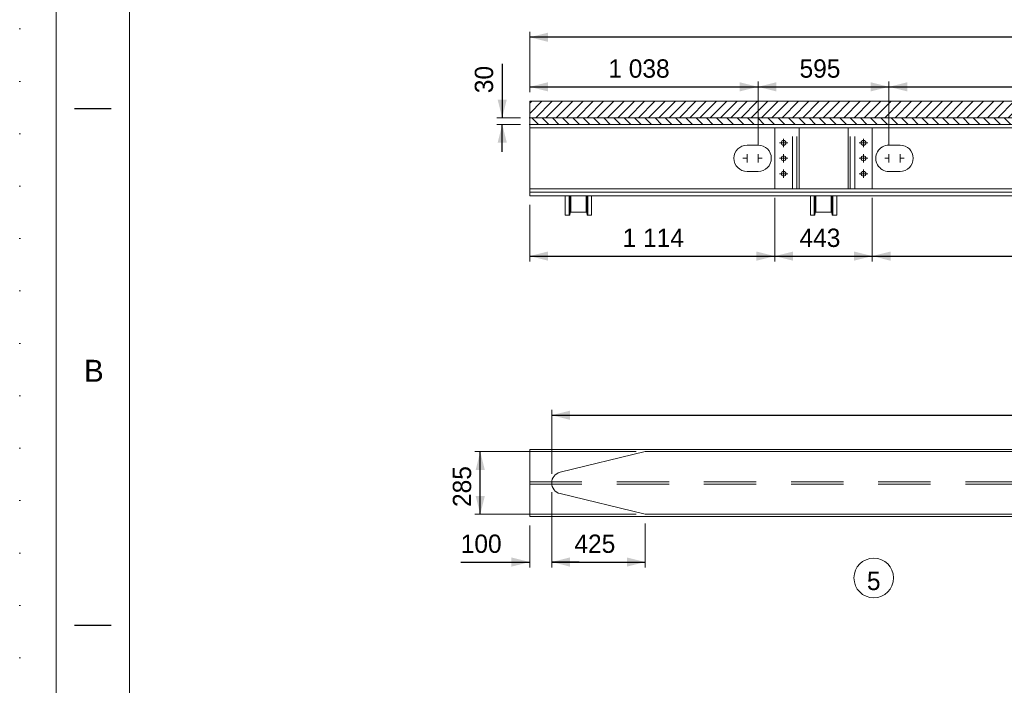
# Model space of a CAD drawing. Header units: millimetres. Extents: x -91343 to -63338, y -767328 to -747548.
# Tile 11 of 42: x -91343 to -86867, y -753014 to -749990. Entities that reach past the tile are written whole.
import ezdxf
from ezdxf.enums import TextEntityAlignment as Align

# ---------------------------------------------------------------- set-up
doc = ezdxf.new("R2010")
doc.units = ezdxf.units.MM
doc.header["$MEASUREMENT"] = 0
for name, pattern in [('DGN Style 1', [238.072395, 0.396127, -237.676268]), ('DGN Style 2', [396.127113, 237.676268, -158.450845]), ('DGN Style 4', [634.199507, 316.90169, -158.450845, 0.396127, -158.450845]), ('DGN Style 5', [277.288979, 118.838134, -158.450845]), ('DGN Style 6', [753.433768, 0.396127, -158.450845, 277.288979, -158.450845, 0.396127, -158.450845])]:
    doc.linetypes.add(name, pattern=pattern)
doc.styles.add('Style-ENGINEERING', font='ENGINEERING.shx')
doc.styles.add('Style-ENGINEERING_0', font='ENGINEERING.shx')
doc.dimstyles.new('MetricMM', dxfattribs={"dimtxt": 3, "dimasz": 3, "dimexe": 1.5, "dimexo": 1.5, "dimgap": 1.5, "dimtad": 1, "dimdec": 0, "dimzin": 7, "dimtxsty": 'Style-ENGINEERING_0', "dimcen": 0.09, "dimclrd": 1, "dimclre": 1, "dimclrt": 7, "dimadec": 0, "dimazin": 3, "dimtfac": 1, "dimtdec": 0, "dimtofl": 0, "dimtmove": 0, "dimatfit": 3, "dimfxl": 1, "dimtzin": 7, "dimlwd": -1, "dimlwe": 0, "dimarcsym": 0})

# ---------------------------------------------------------------- blocks, each defined once
blk = doc.blocks.new('*U570')
for p, q in [((-408.05, 211.53), (-413.05, 211.53)), ((-408.05, 141.03), (-413.05, 141.03))]:
    blk.add_line(p, q)
at = {"color": 7, "linetype": 'Continuous', "lineweight": 0, "flags": 128}
blk.add_lwpolyline([(-415.55, 292.03), (415.45, 292.03), (415.45, -291.97), (-415.55, -291.97), (-415.55, 292.03)], close=True, dxfattribs=at)
at = {"color": 7, "linetype": 'Continuous', "lineweight": 13, "flags": 128}
blk.add_lwpolyline([(-405.55, 282.03), (405.45, 282.03), (405.45, -281.97), (-405.55, -281.97), (-405.55, 282.03)], close=True, dxfattribs=at)
at = {"insert": (-410.42, 175.78), "char_height": 3, "attachment_point": 5, "line_spacing_factor": 1.2, "style": 'Style-ENGINEERING'}
blk.add_mtext('B', dxfattribs=at)
blk = doc.blocks.new('*D618')
at = {"color": 1, "linetype": 'Continuous', "lineweight": 0, "transparency": 16777216}
for p, q in [((-11684.5, 7118.3), (-11684.5, 7392.7)), ((-3524.5, 7118.3), (-3524.5, 7392.7))]:
    blk.add_line(p, q, dxfattribs=at)
at = {"color": 1, "linetype": 'Continuous', "transparency": 16777216}
blk.add_line((-3524.5, 7367.8), (-11684.5, 7367.8), dxfattribs=at)
at = {"color": 1, "linetype": 'Continuous', "lineweight": 0, "transparency": 16777216}
blk.add_solid([(-11601.2, 7347), (-11684.5, 7367.8), (-11601.2, 7388.6)], dxfattribs=at)
at = {"color": 1, "linetype": 'Continuous', "lineweight": 0, "transparency": 16777216, "extrusion": (0, 0, -1)}
blk.add_solid([(3607.7, 7388.6), (3524.5, 7367.8), (3607.7, 7347)], dxfattribs=at)
at = {"layer": 'Defpoints', "color": 7, "linetype": 'Continuous', "lineweight": 0, "transparency": 16777216}
for p in [(-11684.5, 7367.8), (-7604.5, 7367.8), (-11684.5, 7076.7), (-3524.5, 7076.7)]:
    blk.add_point(p, dxfattribs=at)
at = {"color": 7, "linetype": 'Continuous', "lineweight": 0, "transparency": 16777216, "style": 'Style-ENGINEERING'}
blk.add_text('8 160', height=83.25, dxfattribs=at).set_placement((-7780.5, 7451), align=Align.MIDDLE_LEFT)
blk = doc.blocks.new('*D619')
at = {"color": 1, "linetype": 'Continuous', "lineweight": 0, "transparency": 16777216}
for p, q in [((-11584.5, 5384.5), (-11584.5, 5675.6)), ((-3624.5, 5384.5), (-3624.5, 5675.6))]:
    blk.add_line(p, q, dxfattribs=at)
at = {"color": 1, "linetype": 'Continuous', "transparency": 16777216}
blk.add_line((-11584.5, 5650.6), (-3624.5, 5650.6), dxfattribs=at)
at = {"color": 1, "linetype": 'Continuous', "lineweight": 0, "transparency": 16777216}
blk.add_solid([(-11501.2, 5629.8), (-11584.5, 5650.6), (-11501.2, 5671.4)], dxfattribs=at)
at = {"color": 1, "linetype": 'Continuous', "lineweight": 0, "transparency": 16777216, "extrusion": (0, 0, -1)}
blk.add_solid([(3707.7, 5671.4), (3624.5, 5650.6), (3707.7, 5629.8)], dxfattribs=at)
at = {"layer": 'Defpoints', "color": 7, "linetype": 'Continuous', "lineweight": 0, "transparency": 16777216}
for p in [(-7604.5, 5650.6), (-3624.5, 5650.6), (-11584.5, 5342.9), (-3624.5, 5342.9)]:
    blk.add_point(p, dxfattribs=at)
at = {"color": 7, "linetype": 'Continuous', "lineweight": 0, "transparency": 16777216, "style": 'Style-ENGINEERING'}
blk.add_text('7 960', height=83.25, dxfattribs=at).set_placement((-7794.5, 5733.9), align=Align.MIDDLE_LEFT)
blk = doc.blocks.new('*D622')
at = {"color": 1, "linetype": 'Continuous', "lineweight": 0, "transparency": 16777216}
for p, q in [((-11584.5, 5301.3), (-11584.5, 4958.7)), ((-11684.5, 5148.9), (-11684.5, 4958.7))]:
    blk.add_line(p, q, dxfattribs=at)
at = {"color": 1, "linetype": 'Continuous', "transparency": 16777216}
for p, q in [((-11997.8, 4983.7), (-11684.5, 4983.7)), ((-11459.6, 4983.7), (-11584.5, 4983.7))]:
    blk.add_line(p, q, dxfattribs=at)
at = {"color": 1, "linetype": 'Continuous', "lineweight": 0, "transparency": 16777216, "extrusion": (0, 0, -1)}
blk.add_solid([(11767.7, 5004.5), (11684.5, 4983.7), (11767.7, 4962.8)], dxfattribs=at)
at = {"color": 1, "linetype": 'Continuous', "lineweight": 0, "transparency": 16777216}
blk.add_solid([(-11501.2, 4962.8), (-11584.5, 4983.7), (-11501.2, 5004.5)], dxfattribs=at)
at = {"layer": 'Defpoints', "color": 7, "linetype": 'Continuous', "lineweight": 0, "transparency": 16777216}
for p in [(-11584.5, 5342.9), (-11684.5, 5190.5), (-11902.8, 4983.7), (-11684.5, 4983.7)]:
    blk.add_point(p, dxfattribs=at)
at = {"color": 7, "linetype": 'Continuous', "lineweight": 0, "transparency": 16777216, "style": 'Style-ENGINEERING'}
blk.add_text('100', height=83.25, dxfattribs=at).set_placement((-11997.8, 5066.9), align=Align.MIDDLE_LEFT)
blk = doc.blocks.new('*D623')
at = {"color": 1, "linetype": 'Continuous', "lineweight": 0, "transparency": 16777216}
for p, q in [((-11584.5, 5301.3), (-11584.5, 4958.7)), ((-11159.5, 5158.9), (-11159.5, 4958.7))]:
    blk.add_line(p, q, dxfattribs=at)
at = {"color": 1, "linetype": 'Continuous', "transparency": 16777216}
blk.add_line((-11584.5, 4983.7), (-11159.5, 4983.7), dxfattribs=at)
at = {"color": 1, "linetype": 'Continuous', "lineweight": 0, "transparency": 16777216}
blk.add_solid([(-11501.2, 4962.8), (-11584.5, 4983.7), (-11501.2, 5004.5)], dxfattribs=at)
at = {"color": 1, "linetype": 'Continuous', "lineweight": 0, "transparency": 16777216, "extrusion": (0, 0, -1)}
blk.add_solid([(11242.7, 5004.5), (11159.5, 4983.7), (11242.7, 4962.8)], dxfattribs=at)
at = {"layer": 'Defpoints', "color": 7, "linetype": 'Continuous', "lineweight": 0, "transparency": 16777216}
for p in [(-11584.5, 5342.9), (-11159.5, 5200.5), (-11372, 4983.7), (-11159.5, 4983.7)]:
    blk.add_point(p, dxfattribs=at)
at = {"color": 7, "linetype": 'Continuous', "lineweight": 0, "transparency": 16777216, "style": 'Style-ENGINEERING'}
blk.add_text('425', height=83.25, dxfattribs=at).set_placement((-11481.1, 5066.9), align=Align.MIDDLE_LEFT)
blk = doc.blocks.new('*D625')
at = {"color": 1, "linetype": 'Continuous', "lineweight": 0, "transparency": 16777216}
for p, q in [((-11201.1, 5485.3), (-11934, 5485.3)), ((-11201.1, 5200.5), (-11934, 5200.5))]:
    blk.add_line(p, q, dxfattribs=at)
at = {"color": 1, "linetype": 'Continuous', "transparency": 16777216}
blk.add_line((-11909.1, 5200.5), (-11909.1, 5485.3), dxfattribs=at)
at = {"color": 1, "linetype": 'Continuous', "lineweight": 0, "transparency": 16777216, "extrusion": (0, 0, -1)}
blk.add_solid([(11929.9, 5402), (11909.1, 5485.3), (11888.3, 5402)], dxfattribs=at)
at = {"color": 1, "linetype": 'Continuous', "lineweight": 0, "transparency": 16777216}
blk.add_solid([(-11888.3, 5283.7), (-11909.1, 5200.5), (-11929.9, 5283.7)], dxfattribs=at)
at = {"layer": 'Defpoints', "color": 7, "linetype": 'Continuous', "lineweight": 0, "transparency": 16777216}
for p in [(-11909.1, 5485.3), (-11159.5, 5485.3), (-11909.1, 5342.9), (-11159.5, 5200.5)]:
    blk.add_point(p, dxfattribs=at)
at = {"color": 7, "linetype": 'Continuous', "lineweight": 0, "transparency": 16777216, "style": 'Style-ENGINEERING'}
blk.add_text('285', height=83.25, rotation=90, dxfattribs=at).set_placement((-11992.3, 5233.7), align=Align.MIDDLE_LEFT)
blk = doc.blocks.new('*D679')
at = {"color": 1, "linetype": 'Continuous', "lineweight": 0, "transparency": 16777216}
for p, q in [((-10570.2, 6637.6), (-10570.2, 6348.5)), ((-11684.5, 6606.2), (-11684.5, 6348.5))]:
    blk.add_line(p, q, dxfattribs=at)
at = {"color": 1, "linetype": 'Continuous', "transparency": 16777216}
blk.add_line((-11684.5, 6373.5), (-10570.2, 6373.5), dxfattribs=at)
at = {"color": 1, "linetype": 'Continuous', "lineweight": 0, "transparency": 16777216}
blk.add_solid([(-11601.2, 6352.6), (-11684.5, 6373.5), (-11601.2, 6394.3)], dxfattribs=at)
at = {"color": 1, "linetype": 'Continuous', "lineweight": 0, "transparency": 16777216, "extrusion": (0, 0, -1)}
blk.add_solid([(10653.5, 6394.3), (10570.2, 6373.5), (10653.5, 6352.6)], dxfattribs=at)
at = {"layer": 'Defpoints', "color": 7, "linetype": 'Continuous', "lineweight": 0, "transparency": 16777216}
for p in [(-10570.2, 6679.3), (-11684.5, 6647.9), (-11127.4, 6373.5), (-10570.2, 6373.5)]:
    blk.add_point(p, dxfattribs=at)
at = {"color": 7, "linetype": 'Continuous', "lineweight": 0, "transparency": 16777216, "style": 'Style-ENGINEERING'}
blk.add_text('1 114', height=83.25, dxfattribs=at).set_placement((-11262.1, 6456.7), align=Align.MIDDLE_LEFT)
blk = doc.blocks.new('*D680')
at = {"color": 1, "linetype": 'Continuous', "lineweight": 0, "transparency": 16777216}
for p, q in [((-10570.2, 6637.6), (-10570.2, 6348.5)), ((-10127.2, 6637.6), (-10127.2, 6348.5))]:
    blk.add_line(p, q, dxfattribs=at)
at = {"color": 1, "linetype": 'Continuous', "transparency": 16777216}
blk.add_line((-10570.2, 6373.5), (-10127.2, 6373.5), dxfattribs=at)
at = {"color": 1, "linetype": 'Continuous', "lineweight": 0, "transparency": 16777216}
blk.add_solid([(-10487, 6352.6), (-10570.2, 6373.5), (-10487, 6394.3)], dxfattribs=at)
at = {"color": 1, "linetype": 'Continuous', "lineweight": 0, "transparency": 16777216, "extrusion": (0, 0, -1)}
blk.add_solid([(10210.5, 6394.3), (10127.2, 6373.5), (10210.5, 6352.6)], dxfattribs=at)
at = {"layer": 'Defpoints', "color": 7, "linetype": 'Continuous', "lineweight": 0, "transparency": 16777216}
for p in [(-10570.2, 6679.3), (-10127.2, 6679.3), (-10348.7, 6373.5), (-10127.2, 6373.5)]:
    blk.add_point(p, dxfattribs=at)
at = {"color": 7, "linetype": 'Continuous', "lineweight": 0, "transparency": 16777216, "style": 'Style-ENGINEERING'}
blk.add_text('443', height=83.25, dxfattribs=at).set_placement((-10457.9, 6456.7), align=Align.MIDDLE_LEFT)
blk = doc.blocks.new('*D681')
at = {"color": 1, "linetype": 'Continuous', "lineweight": 0, "transparency": 16777216}
for p, q in [((-10127.2, 6637.6), (-10127.2, 6348.5)), ((-7826, 6637.6), (-7826, 6348.5))]:
    blk.add_line(p, q, dxfattribs=at)
at = {"color": 1, "linetype": 'Continuous', "transparency": 16777216}
blk.add_line((-10127.2, 6373.5), (-7826, 6373.5), dxfattribs=at)
at = {"color": 1, "linetype": 'Continuous', "lineweight": 0, "transparency": 16777216}
blk.add_solid([(-10044, 6352.6), (-10127.2, 6373.5), (-10044, 6394.3)], dxfattribs=at)
at = {"color": 1, "linetype": 'Continuous', "lineweight": 0, "transparency": 16777216, "extrusion": (0, 0, -1)}
blk.add_solid([(7909.2, 6394.3), (7826, 6373.5), (7909.2, 6352.6)], dxfattribs=at)
at = {"layer": 'Defpoints', "color": 7, "linetype": 'Continuous', "lineweight": 0, "transparency": 16777216}
for p in [(-10127.2, 6679.3), (-7826, 6679.3), (-8976.6, 6373.5), (-7826, 6373.5)]:
    blk.add_point(p, dxfattribs=at)
at = {"color": 7, "linetype": 'Continuous', "lineweight": 0, "transparency": 16777216, "style": 'Style-ENGINEERING'}
blk.add_text('2 301', height=83.25, dxfattribs=at).set_placement((-9152.2, 6456.7), align=Align.MIDDLE_LEFT)
blk = doc.blocks.new('*D686')
at = {"color": 1, "linetype": 'Continuous', "lineweight": 0, "transparency": 16777216}
for p, q in [((-11684.5, 7118.3), (-11684.5, 7167.4)), ((-10646.2, 6878.5), (-10646.2, 7167.4))]:
    blk.add_line(p, q, dxfattribs=at)
at = {"color": 1, "linetype": 'Continuous', "transparency": 16777216}
blk.add_line((-11684.5, 7142.4), (-10646.2, 7142.4), dxfattribs=at)
at = {"color": 1, "linetype": 'Continuous', "lineweight": 0, "transparency": 16777216}
blk.add_solid([(-11601.2, 7121.6), (-11684.5, 7142.4), (-11601.2, 7163.2)], dxfattribs=at)
at = {"color": 1, "linetype": 'Continuous', "lineweight": 0, "transparency": 16777216, "extrusion": (0, 0, -1)}
blk.add_solid([(10729.4, 7163.2), (10646.2, 7142.4), (10729.4, 7121.6)], dxfattribs=at)
at = {"layer": 'Defpoints', "color": 7, "linetype": 'Continuous', "lineweight": 0, "transparency": 16777216}
for p in [(-11165.3, 7142.4), (-10646.2, 7142.4), (-11684.5, 7076.7), (-10646.2, 6836.8)]:
    blk.add_point(p, dxfattribs=at)
at = {"color": 7, "linetype": 'Continuous', "lineweight": 0, "transparency": 16777216, "style": 'Style-ENGINEERING'}
blk.add_text('1 038', height=83.25, dxfattribs=at).set_placement((-11326.9, 7225.6), align=Align.MIDDLE_LEFT)
blk = doc.blocks.new('*D687')
at = {"color": 1, "linetype": 'Continuous', "lineweight": 0, "transparency": 16777216}
for p, q in [((-10646.2, 6878.5), (-10646.2, 7167.4)), ((-10051.2, 6878.5), (-10051.2, 7167.4))]:
    blk.add_line(p, q, dxfattribs=at)
at = {"color": 1, "linetype": 'Continuous', "transparency": 16777216}
blk.add_line((-10646.2, 7142.4), (-10051.2, 7142.4), dxfattribs=at)
at = {"color": 1, "linetype": 'Continuous', "lineweight": 0, "transparency": 16777216}
blk.add_solid([(-10562.9, 7121.6), (-10646.2, 7142.4), (-10562.9, 7163.2)], dxfattribs=at)
at = {"color": 1, "linetype": 'Continuous', "lineweight": 0, "transparency": 16777216, "extrusion": (0, 0, -1)}
blk.add_solid([(10134.5, 7163.2), (10051.2, 7142.4), (10134.5, 7121.6)], dxfattribs=at)
at = {"layer": 'Defpoints', "color": 7, "linetype": 'Continuous', "lineweight": 0, "transparency": 16777216}
for p in [(-10348.7, 7142.4), (-10051.2, 7142.4), (-10646.2, 6836.8), (-10051.2, 6836.8)]:
    blk.add_point(p, dxfattribs=at)
at = {"color": 7, "linetype": 'Continuous', "lineweight": 0, "transparency": 16777216, "style": 'Style-ENGINEERING'}
blk.add_text('595', height=83.25, dxfattribs=at).set_placement((-10457.8, 7225.6), align=Align.MIDDLE_LEFT)
blk = doc.blocks.new('*D688')
at = {"color": 1, "linetype": 'Continuous', "lineweight": 0, "transparency": 16777216}
for p, q in [((-10051.2, 6878.5), (-10051.2, 7167.4)), ((-7901.9, 6878.5), (-7901.9, 7167.4))]:
    blk.add_line(p, q, dxfattribs=at)
at = {"color": 1, "linetype": 'Continuous', "transparency": 16777216}
blk.add_line((-10051.2, 7142.4), (-7901.9, 7142.4), dxfattribs=at)
at = {"color": 1, "linetype": 'Continuous', "lineweight": 0, "transparency": 16777216}
blk.add_solid([(-9968, 7121.6), (-10051.2, 7142.4), (-9968, 7163.2)], dxfattribs=at)
at = {"color": 1, "linetype": 'Continuous', "lineweight": 0, "transparency": 16777216, "extrusion": (0, 0, -1)}
blk.add_solid([(7985.2, 7163.2), (7901.9, 7142.4), (7985.2, 7121.6)], dxfattribs=at)
at = {"layer": 'Defpoints', "color": 7, "linetype": 'Continuous', "lineweight": 0, "transparency": 16777216}
for p in [(-8976.6, 7142.4), (-7901.9, 7142.4), (-10051.2, 6836.8), (-7901.9, 6836.8)]:
    blk.add_point(p, dxfattribs=at)
at = {"color": 7, "linetype": 'Continuous', "lineweight": 0, "transparency": 16777216, "style": 'Style-ENGINEERING'}
blk.add_text('2 149', height=83.25, dxfattribs=at).set_placement((-9153.6, 7225.6), align=Align.MIDDLE_LEFT)
blk = doc.blocks.new('*U792')
at = {"color": 7, "linetype": 'Continuous', "lineweight": 0}
for p, q in [((-60, -24.6), (-60, 44.6)), ((-42.2, -44.6), (-42.2, 44.6)), ((-39.3, 44.6), (-39.3, -42)), ((-37.9, -32.2), (-37.9, 44.6)), ((-34.9, 44.6), (-34.9, -29.6)), ((34.9, 44.6), (34.9, -29.6)), ((37.9, -32.2), (37.9, 44.6)), ((39.2, 44.6), (39.2, -42)), ((42.2, -44.6), (42.2, 44.6)), ((60, -24.6), (60, 44.6)), ((-60, -24.6), (-60, -41.6)), ((-39.3, -42), (-37.9, -32.2)), ((-34.9, -29.6), (34.9, -29.6)), ((37.9, -32.2), (39.2, -42)), ((60, -41.6), (60, -24.6))]:
    blk.add_line(p, q, dxfattribs=at)
at = {"color": 7, "linetype": 'Continuous', "lineweight": 0, "flags": 128}
for points in [[(-57, -44.6), (-42.2, -44.6)], [(42.2, -44.6), (57, -44.6)]]:
    blk.add_lwpolyline(points, dxfattribs=at)
at = {"color": 7, "linetype": 'Continuous', "lineweight": 0}
for centre, start, end in [((-57, -41.6), 180, 270), ((-42.2, -41.6), 270, 352), ((42.2, -41.6), 188, 270), ((57, -41.6), 270, 0)]:
    blk.add_arc(centre, 3, start, end, dxfattribs=at)
at = {"color": 7, "linetype": 'Continuous', "lineweight": 0, "extrusion": (0, 0, -1)}
for centre, start, end in [((34.9, -32.6), 8, 90), ((-34.9, -32.6), 90, 172)]:
    blk.add_arc(centre, 3, start, end, dxfattribs=at)
blk = doc.blocks.new('*U793')
at = {"color": 7, "linetype": 'Continuous', "lineweight": 0}
for p, q in [((-60, -24.6), (-60, 44.6)), ((-42.2, -44.6), (-42.2, 44.6)), ((-39.3, 44.6), (-39.3, -42)), ((-37.9, -32.2), (-37.9, 44.6)), ((-34.9, 44.6), (-34.9, -29.6)), ((34.9, 44.6), (34.9, -29.6)), ((37.9, -32.2), (37.9, 44.6)), ((39.2, 44.6), (39.2, -42)), ((42.2, -44.6), (42.2, 44.6)), ((60, -24.6), (60, 44.6)), ((-60, -24.6), (-60, -41.6)), ((-39.3, -42), (-37.9, -32.2)), ((-34.9, -29.6), (34.9, -29.6)), ((37.9, -32.2), (39.2, -42)), ((60, -41.6), (60, -24.6))]:
    blk.add_line(p, q, dxfattribs=at)
at = {"color": 7, "linetype": 'Continuous', "lineweight": 0, "flags": 128}
for points in [[(-57, -44.6), (-42.2, -44.6)], [(42.2, -44.6), (57, -44.6)]]:
    blk.add_lwpolyline(points, dxfattribs=at)
at = {"color": 7, "linetype": 'Continuous', "lineweight": 0}
for centre, start, end in [((-57, -41.6), 180, 270), ((-42.2, -41.6), 270, 352), ((42.2, -41.6), 188, 270), ((57, -41.6), 270, 0)]:
    blk.add_arc(centre, 3, start, end, dxfattribs=at)
at = {"color": 7, "linetype": 'Continuous', "lineweight": 0, "extrusion": (0, 0, -1)}
for centre, start, end in [((34.9, -32.6), 8, 90), ((-34.9, -32.6), 90, 172)]:
    blk.add_arc(centre, 3, start, end, dxfattribs=at)
blk = doc.blocks.new('*D805')
at = {"color": 1, "linetype": 'Continuous', "transparency": 16777216}
for p, q in [((-11809.3, 7247.3), (-11809.3, 7001.7)), ((-11809.3, 6846.8), (-11809.3, 6971.7))]:
    blk.add_line(p, q, dxfattribs=at)
at = {"color": 1, "linetype": 'Continuous', "lineweight": 0, "transparency": 16777216}
for p, q in [((-11726.1, 7001.7), (-11834.2, 7001.7)), ((-11726.1, 6971.7), (-11834.2, 6971.7))]:
    blk.add_line(p, q, dxfattribs=at)
blk.add_solid([(-11788.4, 7084.9), (-11809.3, 7001.7), (-11830.1, 7084.9)], dxfattribs=at)
at = {"color": 1, "linetype": 'Continuous', "lineweight": 0, "transparency": 16777216, "extrusion": (0, 0, -1)}
blk.add_solid([(11830.1, 6888.4), (11809.3, 6971.7), (11788.4, 6888.4)], dxfattribs=at)
at = {"layer": 'Defpoints', "color": 7, "linetype": 'Continuous', "lineweight": 0, "transparency": 16777216}
for p in [(-11809.3, 7180.5), (-11684.5, 7001.7), (-11809.3, 6971.7), (-11684.5, 6971.7)]:
    blk.add_point(p, dxfattribs=at)
at = {"color": 7, "linetype": 'Continuous', "lineweight": 0, "transparency": 16777216, "style": 'Style-ENGINEERING'}
blk.add_text('30', height=83.25, rotation=90, dxfattribs=at).set_placement((-11892.5, 7113.6), align=Align.MIDDLE_LEFT)
blk = doc.blocks.new('*U569')
at = {"linetype": 'DGN Style 6', "lineweight": 0}
h = blk.add_hatch(dxfattribs=at)
h.set_pattern_fill('HATCH', color=5, style=0, pattern_type=2)
h.set_pattern_definition([(45, (2423.158, 7044.833), (-23.33452, 23.33452), [])])
h.paths.add_polyline_path([(-11684.48, 7001.66), (-3524.46, 7001.66), (-3524.46, 7076.66), (-11684.48, 7076.66)])
h = blk.add_hatch(dxfattribs=at)
h.set_pattern_fill('HATCH', style=0, pattern_type=2)
h.set_pattern_definition([(315, (-11618.4, 6983.23), (23.33452, 23.33452), [])])
h.paths.add_polyline_path([(-11684.48, 6971.66), (-3524.46, 6971.66), (-3524.46, 7001.66), (-11684.48, 7001.66)])
at = {"color": 7, "linetype": 'Continuous', "lineweight": 0}
for p, q in [((-11684.48, 6647.86), (-11684.48, 6971.66)), ((-3524.46, 6971.66), (-11684.48, 6971.66)), ((-3524.46, 6956.26), (-11684.48, 6956.26)), ((-10696.22, 6877.76), (-10646.22, 6877.76)), ((-10001.19, 6877.76), (-10051.19, 6877.76)), ((-10646.22, 6757.76), (-10696.22, 6757.76)), ((-10051.2, 6757.76), (-10001.19, 6757.76)), ((-3524.46, 6679.26), (-11684.48, 6679.26)), ((-3524.46, 6663.86), (-11684.48, 6663.86)), ((-3524.46, 6647.86), (-11684.48, 6647.86)), ((-3524.46, 5495.28), (-11684.46, 5495.28)), ((-11684.46, 5190.48), (-11684.46, 5495.28)), ((-3524.46, 5190.48), (-11684.46, 5190.48))]:
    blk.add_line(p, q, dxfattribs=at)
at = {"color": 3, "linetype": 'Continuous', "lineweight": 0}
for p, q in [((-10570.22, 6679.26), (-10570.22, 6956.26)), ((-10460.22, 6956.26), (-10460.22, 6679.26)), ((-10237.22, 6956.26), (-10237.22, 6679.26)), ((-10127.22, 6679.26), (-10127.22, 6956.26))]:
    blk.add_line(p, q, dxfattribs=at)
at = {"color": 3, "linetype": 'DGN Style 2', "lineweight": 0}
for p, q in [((-10490.22, 6679.26), (-10490.22, 6956.26)), ((-10470.22, 6679.26), (-10470.22, 6956.26)), ((-10227.22, 6679.26), (-10227.22, 6956.26)), ((-10207.22, 6679.26), (-10207.22, 6956.26))]:
    blk.add_line(p, q, dxfattribs=at)
at = {"color": 1, "linetype": 'DGN Style 4', "lineweight": 0}
for p, q in [((-10530.22, 6906.84), (-10530.22, 6868.68)), ((-10167.22, 6906.84), (-10167.22, 6868.68)), ((-10549.3, 6887.76), (-10511.14, 6887.76)), ((-10186.3, 6887.76), (-10148.14, 6887.76)), ((-10715.3, 6817.76), (-10696.22, 6817.76)), ((-10696.22, 6836.84), (-10696.22, 6798.68)), ((-10646.19, 6836.84), (-10646.19, 6798.68)), ((-10646.19, 6817.76), (-10627.11, 6817.76)), ((-10549.3, 6817.76), (-10511.14, 6817.76)), ((-10530.22, 6836.84), (-10530.22, 6798.68)), ((-10186.3, 6817.76), (-10148.14, 6817.76)), ((-10167.22, 6836.84), (-10167.22, 6798.68)), ((-10070.3, 6817.76), (-10051.22, 6817.76)), ((-10051.22, 6836.84), (-10051.22, 6798.68)), ((-10001.19, 6836.84), (-10001.19, 6798.68)), ((-10001.19, 6817.76), (-9982.11, 6817.76)), ((-10530.22, 6766.84), (-10530.22, 6728.68)), ((-10167.22, 6766.84), (-10167.22, 6728.68)), ((-10549.3, 6747.76), (-10511.14, 6747.76)), ((-10186.3, 6747.76), (-10148.14, 6747.76))]:
    blk.add_line(p, q, dxfattribs=at)
at = {"color": 30, "linetype": 'Continuous', "lineweight": 0}
for p, q in [((-11546.22, 5391.48), (-11159.46, 5485.28)), ((-4049.46, 5485.28), (-11159.46, 5485.28)), ((-11546.22, 5294.28), (-11159.46, 5200.48)), ((-4049.46, 5200.48), (-11159.46, 5200.48))]:
    blk.add_line(p, q, dxfattribs=at)
at = {"color": 7, "linetype": 'DGN Style 2', "lineweight": 0}
for p, q in [((-3524.46, 5347.83), (-11684.46, 5347.83)), ((-3524.46, 5337.93), (-11684.46, 5337.93))]:
    blk.add_line(p, q, dxfattribs=at)
at = {"color": 7, "linetype": 'DGN Style 1', "lineweight": 0, "flags": 128}
blk.add_lwpolyline([(-14002.69, 9890.07), (14002.61, 9890.07), (14002.61, -9890.13), (-14002.69, -9890.13), (-14002.69, 9890.07)], close=True, dxfattribs=at)
at = {"color": 5, "linetype": 'Continuous', "lineweight": 0, "flags": 128}
blk.add_lwpolyline([(-3524.46, 7001.66), (-3524.46, 7076.66), (-11684.48, 7076.66), (-11684.48, 7001.66)], dxfattribs=at)
at = {"color": 5, "linetype": 'DGN Style 6', "lineweight": 0, "flags": 128}
blk.add_lwpolyline([(-11684.48, 7001.66), (-3524.46, 7001.66), (-3524.46, 7076.66), (-11684.48, 7076.66), (-11684.48, 7001.66)], close=True, dxfattribs=at)
at = {"color": 7, "lineweight": 0, "flags": 128}
blk.add_lwpolyline([(-11684.48, 7001.66), (-3524.46, 7001.66), (-3524.46, 6971.66), (-11684.48, 6971.66), (-11684.48, 7001.66)], dxfattribs=at)
at = {"color": 7, "linetype": 'DGN Style 6', "lineweight": 0, "flags": 128}
blk.add_lwpolyline([(-11684.48, 6971.66), (-3524.46, 6971.66), (-3524.46, 7001.66), (-11684.48, 7001.66), (-11684.48, 6971.66)], close=True, dxfattribs=at)
at = {"color": 7, "linetype": 'Continuous', "lineweight": 13}
blk.add_circle((-10120.6, 4911.19), 90, dxfattribs=at)
at = {"color": 3, "linetype": 'Continuous', "lineweight": 0, "extrusion": (0, 0, -1)}
for centre in [(10530.22, 6887.76), (10530.22, 6817.76), (10530.22, 6747.76)]:
    blk.add_arc(centre, 11, 0, 359.99999, dxfattribs=at)
at = {"color": 3, "linetype": 'Continuous', "lineweight": 0}
for centre in [(-10167.22, 6887.76), (-10167.22, 6817.76), (-10167.22, 6747.76)]:
    blk.add_arc(centre, 11, 0, 359.99999, dxfattribs=at)
at = {"color": 7, "linetype": 'Continuous', "lineweight": 0}
for centre, start, end in [((-10696.22, 6817.76), 90, 270), ((-10001.19, 6817.76), 270, 90)]:
    blk.add_arc(centre, 60, start, end, dxfattribs=at)
at = {"color": 7, "linetype": 'Continuous', "lineweight": 0, "extrusion": (0, 0, -1)}
for centre, start, end in [((10646.22, 6817.76), 90, 270), ((10051.22, 6817.76), 269.97697, 90.02878)]:
    blk.add_arc(centre, 60, start, end, dxfattribs=at)
at = {"color": 30, "linetype": 'Continuous', "lineweight": 0, "extrusion": (0, 0, -1)}
blk.add_arc((11534.46, 5342.88), 50, 283.59911, 76.40089, dxfattribs=at)
at = {"xscale": 33.30000000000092, "yscale": 33.30000000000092, "zscale": 33.30000000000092}
blk.add_blockref('*U570', (1.52, -1.02), dxfattribs=at)
at = {"color": 7, "linetype": 'Continuous', "lineweight": 0}
for name, p in [('*U792', (-11462.95, 6603.3)), ('*U793', (-10348.71, 6603.3))]:
    blk.add_blockref(name, p, dxfattribs=at)
at = {"color": 7, "linetype": 'DGN Style 5', "lineweight": 0, "insert": (-10120.6, 4897.32), "char_height": 83.25, "attachment_point": 5, "line_spacing_factor": 0.6, "style": 'Style-ENGINEERING'}
blk.add_mtext('5', dxfattribs=at)
at = {"color": 1, "linetype": 'Continuous'}
for base, p1, p2, angle, picture, middle in [((-11684.48, 7367.76), (-3524.46, 7076.66), (-11684.48, 7076.66), 180, '*D618', (-7604.47, 7367.76)), ((-11909.07, 5485.28), (-11159.46, 5200.48), (-11159.46, 5485.28), 90, '*D625', (-11909.07, 5342.88))]:
    dim = blk.add_linear_dim(base=base, p1=p1, p2=p2, angle=angle, text='\\FSTANDARD;<>', dimstyle='MetricMM', override={"dimtxt": 83.25, "dimasz": 83.25, "dimexe": 24.975, "dimexo": 41.625, "dimgap": 41.625}, dxfattribs=at)
    dim.commit()
    dim.dimension.update_dxf_attribs({"geometry": picture, "text_midpoint": middle})
for base, p1, p2, picture, middle in [((-10646.19, 7142.39), (-11684.48, 7076.66), (-10646.19, 6836.84), '*D686', (-11165.34, 7142.39)), ((-10051.22, 7142.39), (-10646.19, 6836.84), (-10051.22, 6836.84), '*D687', (-10348.71, 7142.39)), ((-7901.93, 7142.39), (-10051.22, 6836.84), (-7901.93, 6836.84), '*D688', (-8976.58, 7142.39)), ((-10570.22, 6373.45), (-11684.48, 6647.86), (-10570.22, 6679.26), '*D679', (-11127.35, 6373.45)), ((-10127.22, 6373.45), (-10570.22, 6679.26), (-10127.22, 6679.26), '*D680', (-10348.72, 6373.45)), ((-7825.96, 6373.45), (-10127.22, 6679.26), (-7825.96, 6679.26), '*D681', (-8976.59, 6373.45)), ((-3624.46, 5650.63), (-11584.46, 5342.88), (-3624.46, 5342.88), '*D619', (-7604.46, 5650.63)), ((-11159.46, 4983.65), (-11584.46, 5342.88), (-11159.46, 5200.48), '*D623', (-11371.96, 4983.65))]:
    dim = blk.add_linear_dim(base=base, p1=p1, p2=p2, text='\\FSTANDARD;<>', dimstyle='MetricMM', override={"dimtxt": 83.25, "dimasz": 83.25, "dimexe": 24.975, "dimexo": 41.625, "dimgap": 41.625}, dxfattribs=at)
    dim.commit()
    dim.dimension.update_dxf_attribs({"geometry": picture, "text_midpoint": middle})
for base, p1, p2, angle, override, picture, middle in [((-11809.26, 6971.66), (-11684.48, 7001.66), (-11684.48, 6971.66), 270, {"dimtxt": 83.25, "dimasz": 83.25, "dimexe": 24.975, "dimexo": 41.625, "dimgap": 41.625, "dimatfit": 0}, '*D805', (-11809.26, 7180.49)), ((-11684.46, 4983.65), (-11584.46, 5342.88), (-11684.46, 5190.48), 180, {"dimtxt": 83.25, "dimasz": 83.25, "dimexe": 24.975, "dimexo": 41.625, "dimgap": 41.625}, '*D622', (-11902.79, 4983.65))]:
    dim = blk.add_linear_dim(base=base, p1=p1, p2=p2, angle=angle, text='\\FSTANDARD;<>', dimstyle='MetricMM', override=override, dxfattribs=at)
    dim.commit()
    dim.dimension.update_dxf_attribs({"geometry": picture, "text_midpoint": middle, "dimtype": 128})

msp = doc.modelspace()

# ---------------------------------------------------------------- block references
at = {"color": 7, "linetype": 'Continuous', "lineweight": 13}
msp.add_blockref('*U569', (-77340.2, -757437.75), dxfattribs=at)

doc.saveas('drawing.dxf')
